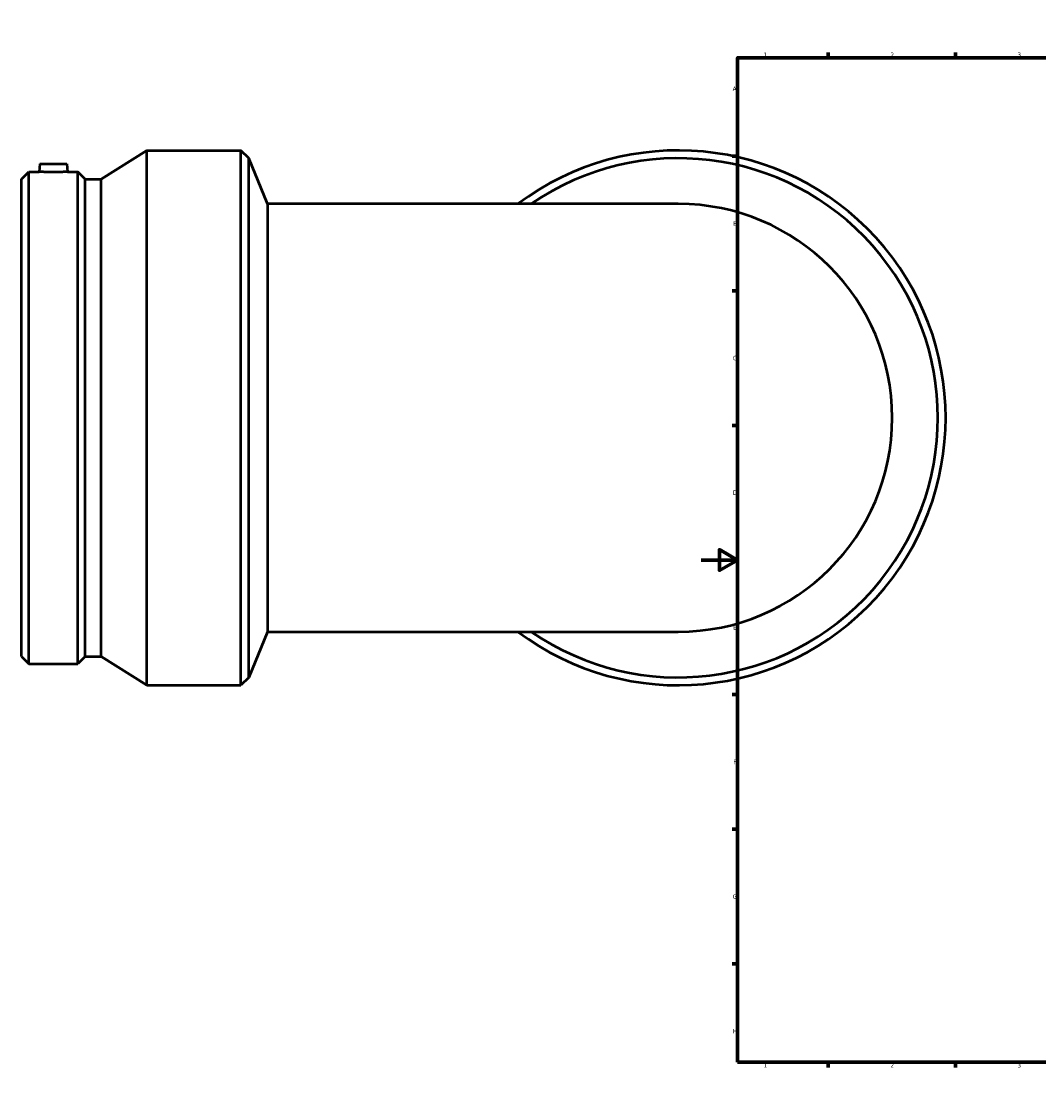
# Model space of a CAD drawing. Header units: millimetres. Extents: x -682 to 1610, y -427 to 1333.
# Tile 1 of 7: x -375 to 186, y 0 to 594. Entities that reach past the tile are written whole.
import ezdxf

# ---------------------------------------------------------------- set-up
doc = ezdxf.new("R2010")
doc.units = ezdxf.units.MM
doc.layers.add('Border (ISO)', color=7, linetype='Continuous', lineweight=70)
doc.layers.add('Visible (ISO)', color=7, linetype='Continuous', lineweight=50)
doc.styles.add('Note Text (ISO)', font='tahoma.ttf')

# ---------------------------------------------------------------- blocks, each defined once
blk = doc.blocks.new('Borders Default Border')
at = {"layer": 'Border (ISO)'}
for p, q in [((70.08, 574), (70.08, 576.9)), ((140.17, 574), (140.17, 576.9)), ((210.25, 574), (210.25, 576.9)), ((280.33, 574), (280.33, 576.9)), ((350.42, 574), (350.42, 576.9)), ((490.58, 574), (490.58, 576.9)), ((560.67, 574), (560.67, 576.9)), ((630.75, 574), (630.75, 576.9)), ((700.83, 574), (700.83, 576.9)), ((770.92, 574), (770.92, 576.9)), ((20, 519.75), (17.1, 519.75)), ((821, 519.75), (823.9, 519.75)), ((20, 445.5), (17.1, 445.5)), ((821, 445.5), (823.9, 445.5)), ((20, 371.25), (17.1, 371.25)), ((821, 371.25), (823.9, 371.25)), ((20, 222.75), (17.1, 222.75)), ((821, 222.75), (823.9, 222.75)), ((20, 148.5), (17.1, 148.5)), ((821, 148.5), (823.9, 148.5)), ((20, 74.25), (17.1, 74.25)), ((821, 74.25), (823.9, 74.25)), ((70.08, 20), (70.08, 17.1)), ((140.17, 20), (140.17, 17.1)), ((210.25, 20), (210.25, 17.1)), ((280.33, 20), (280.33, 17.1)), ((350.42, 20), (350.42, 17.1)), ((490.58, 20), (490.58, 17.1)), ((560.67, 20), (560.67, 17.1)), ((630.75, 20), (630.75, 17.1)), ((700.83, 20), (700.83, 17.1)), ((770.92, 20), (770.92, 17.1))]:
    blk.add_line(p, q, dxfattribs=at)
at = {"layer": 'Border (ISO)', "flags": 128}
for points in [[(420.5, 594), (420.5, 574), (414.73, 584), (426.27, 584), (420.5, 574)], [(20, 20), (20, 574), (821, 574), (821, 20), (20, 20)], [(0, 297), (20, 297), (10, 302.77), (10, 291.23), (20, 297)], [(841, 297), (821, 297), (831, 302.77), (831, 291.23), (821, 297)], [(420.5, 0), (420.5, 20), (414.73, 10), (426.27, 10), (420.5, 20)]]:
    blk.add_lwpolyline(points, dxfattribs=at)
at = {"layer": 'Border (ISO)', "color": 232, "true_color": 0xca0064, "char_height": 2.5, "attachment_point": 7, "style": 'Note Text (ISO)'}
for s, insert in [('1', (34.48, 574.4)), ('2', (104.37, 574.4)), ('3', (174.43, 574.35)), ('4', (244.42, 574.4)), ('5', (314.64, 574.35)), ('6', (384.66, 574.35)), ('7', (454.77, 574.4)), ('8', (524.81, 574.34)), ('9', (594.88, 574.35)), ('10', (664.29, 574.35)), ('11', (734.37, 574.4)), ('12', (804.46, 574.4)), ('A', (17.29, 555.62)), ('A', (821.59, 555.62)), ('B', (17.59, 481.37)), ('B', (821.89, 481.37)), ('C', (17.43, 407.08)), ('C', (821.73, 407.08)), ('D', (17.43, 332.88)), ('D', (821.73, 332.88)), ('E', (17.64, 258.63)), ('E', (821.94, 258.63)), ('F', (17.7, 184.38)), ('F', (822, 184.38)), ('G', (17.31, 110.08)), ('G', (821.61, 110.08)), ('H', (17.44, 35.88)), ('H', (821.74, 35.88)), ('1', (34.48, 17.1)), ('2', (104.37, 17.1)), ('3', (174.43, 17.05)), ('4', (244.42, 17.1)), ('5', (314.64, 17.05)), ('6', (384.66, 17.05)), ('7', (454.77, 17.1)), ('8', (524.81, 17.04)), ('9', (594.88, 17.05)), ('10', (664.29, 17.05)), ('11', (734.37, 17.1)), ('12', (804.46, 17.1))]:
    blk.add_mtext(s, dxfattribs=dict(at, insert=insert))

msp = doc.modelspace()

# ---------------------------------------------------------------- linework, layer by layer
at = {"layer": 'Visible (ISO)'}
for p, q in [((-331.119, 507.056), (-305.781, 522.927)), ((-305.781, 227.927), (-305.781, 522.927)), ((-305.781, 522.927), (-253.981, 522.927)), ((-253.981, 227.927), (-253.981, 522.927)), ((-249.661, 518.607), (-253.981, 522.927)), ((-249.661, 232.248), (-249.661, 518.607)), ((-239.231, 493.427), (-249.661, 518.607)), ((-374.981, 507.056), (-370.91, 511.127)), ((-370.91, 239.727), (-370.91, 511.127)), ((-370.91, 511.127), (-365.313, 511.127)), ((-364.936, 515.427), (-365.313, 511.127)), ((-364.936, 515.427), (-349.936, 515.427)), ((-349.936, 515.427), (-349.56, 511.127)), ((-349.56, 511.127), (-343.962, 511.127)), ((-343.962, 239.727), (-343.962, 511.127)), ((-339.891, 507.056), (-343.962, 511.127)), ((-374.981, 243.798), (-374.981, 507.056)), ((-339.891, 243.798), (-339.891, 507.056)), ((-339.891, 507.056), (-331.119, 507.056)), ((-331.119, 243.798), (-331.119, 507.056)), ((-239.231, 493.427), (-239.231, 257.427)), ((-12.681, 493.427), (-239.231, 493.427)), ((-239.231, 257.427), (-249.661, 232.248)), ((-239.231, 257.427), (-12.681, 257.427)), ((-374.981, 243.798), (-370.91, 239.727)), ((-339.891, 243.798), (-343.962, 239.727)), ((-339.891, 243.798), (-331.119, 243.798)), ((-331.119, 243.798), (-305.781, 227.927)), ((-370.91, 239.727), (-343.962, 239.727)), ((-249.661, 232.248), (-253.981, 227.927)), ((-305.781, 227.927), (-253.981, 227.927))]:
    msp.add_line(p, q, dxfattribs=at)
for radius, start, end in [(147.5, 233.130102, 126.869898), (143.18, 235.501241, 124.498759), (118, 270, 90)]:
    msp.add_arc((-12.681, 375.427), radius, start, end, dxfattribs=at)
msp.add_open_spline([(-349.56, 511.127), (-349.56, 511.127), (-349.757, 511.115), (-350.559, 511.072), (-351.164, 511.041), (-352.562, 510.984), (-353.447, 510.953), (-355.389, 510.909), (-356.446, 510.897), (-358.427, 510.897), (-359.484, 510.909), (-361.426, 510.953), (-362.311, 510.984), (-363.708, 511.041), (-364.313, 511.072), (-365.116, 511.115), (-365.313, 511.127), (-365.313, 511.127)], degree=3, knots=[1.1885483, 1.1885483, 1.1885483, 1.1885483, 1.4855988, 1.4855988, 1.7826492, 1.7826492, 2.0798729, 2.0798729, 2.3770966, 2.3770966, 2.6743203, 2.6743203, 2.971544, 2.971544, 3.2685945, 3.2685945, 3.5656449, 3.5656449, 3.5656449, 3.5656449], dxfattribs=at)

# ---------------------------------------------------------------- block references
msp.add_blockref('Borders Default Border', (0, 0))

doc.saveas('drawing.dxf')
